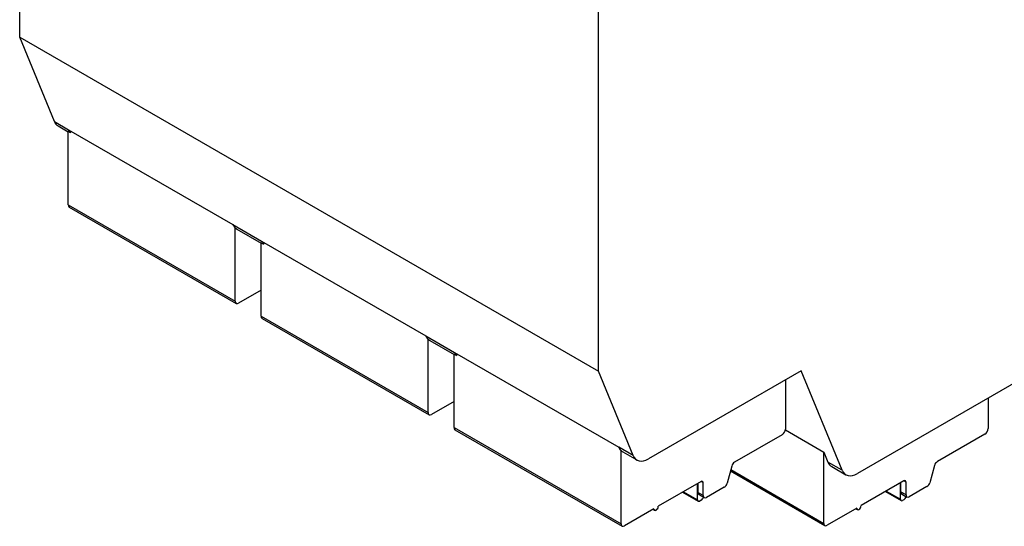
# Model space of a CAD drawing. Header units: millimetres. Extents: x 10 to 410, y 10 to 314.
# Tile 8 of 13: x 285 to 348, y 159 to 192. Entities that reach past the tile are written whole.
import ezdxf

# ---------------------------------------------------------------- set-up
doc = ezdxf.new("R2010")
doc.units = ezdxf.units.MM
doc.header["$LTSCALE"] = 1.5

msp = doc.modelspace()

# ---------------------------------------------------------------- linework, layer by layer
for p, q in [((284.771, 190.752), (284.771, 239.091)), ((322.106, 169.199), (322.106, 217.538)), ((284.771, 190.752), (322.106, 169.199)), ((287.007, 185.316), (284.771, 190.752)), ((287.007, 185.316), (287.926, 184.786)), ((287.247, 185.028), (287.904, 184.649)), ((287.904, 179.937), (287.904, 184.67)), ((288.059, 184.58), (287.904, 184.67)), ((287.926, 184.786), (298.533, 178.663)), ((288.059, 184.58), (288.059, 184.709)), ((287.904, 179.937), (298.68, 173.716)), ((287.966, 179.799), (298.742, 173.578)), ((298.533, 178.663), (300.371, 177.601)), ((298.666, 178.457), (298.68, 178.449)), ((298.68, 173.716), (298.68, 178.449)), ((298.787, 178.366), (300.349, 177.465)), ((300.349, 172.752), (300.349, 177.486)), ((300.349, 177.486), (300.504, 177.396)), ((300.371, 177.601), (310.978, 171.478)), ((300.504, 177.525), (300.504, 177.396)), ((300.349, 174.434), (298.892, 173.593)), ((300.349, 172.752), (311.125, 166.531)), ((300.411, 172.615), (311.187, 166.394)), ((355.765, 172.38), (338.816, 162.596)), ((310.978, 171.478), (312.816, 170.417)), ((311.125, 171.265), (311.111, 171.273)), ((311.125, 166.531), (311.125, 171.265)), ((311.232, 171.181), (312.794, 170.28)), ((312.794, 165.568), (312.794, 170.301)), ((312.794, 170.301), (312.949, 170.211)), ((312.816, 170.417), (323.423, 164.294)), ((312.949, 170.34), (312.949, 170.211)), ((324.342, 163.763), (322.106, 169.199)), ((335.188, 169.238), (325.332, 163.549)), ((337.826, 162.811), (335.188, 169.238)), ((334.177, 168.654), (334.177, 165.47)), ((312.794, 167.25), (311.337, 166.409)), ((347.258, 167.469), (347.258, 165.509)), ((312.794, 165.568), (323.57, 159.347)), ((312.856, 165.43), (323.632, 159.209)), ((334.173, 165.42), (336.651, 163.989)), ((333.964, 165.102), (330.9, 163.333)), ((347.046, 165.142), (343.981, 163.373)), ((324.342, 163.763), (323.423, 164.294)), ((323.556, 164.088), (323.57, 164.08)), ((323.57, 159.347), (323.57, 164.08)), ((323.677, 163.997), (324.583, 163.475)), ((336.651, 163.989), (336.921, 163.333)), ((336.651, 159.386), (336.651, 163.989)), ((337.826, 162.811), (336.921, 163.333)), ((330.708, 163.081), (330.416, 161.97)), ((330.624, 162.764), (336.714, 159.249)), ((330.648, 162.852), (336.651, 159.386)), ((337.161, 163.044), (338.066, 162.522)), ((343.789, 163.12), (343.497, 162.01)), ((328.732, 162.082), (325.974, 160.49)), ((328.873, 162), (328.732, 162.082)), ((328.873, 161.183), (328.873, 162)), ((341.813, 162.121), (339.056, 160.529)), ((341.591, 160.947), (341.591, 161.993)), ((341.608, 162.003), (341.608, 161.423)), ((341.955, 162.04), (341.813, 162.121)), ((341.955, 161.223), (341.955, 162.04)), ((327.545, 161.397), (328.551, 160.816)), ((327.604, 161.43), (328.509, 160.908)), ((328.509, 160.908), (328.509, 161.953)), ((328.527, 161.963), (328.527, 161.383)), ((328.873, 161.183), (328.527, 161.383)), ((330.223, 161.718), (329.085, 161.061)), ((340.627, 161.436), (341.632, 160.856)), ((340.685, 161.47), (341.591, 160.947)), ((341.955, 161.223), (341.608, 161.423)), ((343.305, 161.758), (342.167, 161.101)), ((328.589, 161.246), (328.935, 161.046)), ((328.732, 160.873), (328.651, 160.826)), ((341.67, 161.286), (342.017, 161.086)), ((341.813, 160.913), (341.732, 160.866)), ((325.691, 160.326), (323.782, 159.224)), ((325.633, 160.293), (325.733, 160.235)), ((338.773, 160.366), (336.864, 159.264)), ((338.714, 160.332), (338.814, 160.274))]:
    msp.add_line(p, q)
at = {"flags": 128}
for points in [[(298.68, 178.449), (298.759, 178.383), (298.787, 178.366)], [(311.125, 171.265), (311.204, 171.199), (311.232, 171.181)], [(323.57, 164.08), (323.649, 164.015), (323.677, 163.997)], [(324.342, 163.763), (324.41, 163.636), (324.5, 163.535), (324.607, 163.461), (324.732, 163.417), (324.87, 163.404), (325.018, 163.422), (325.173, 163.471), (325.332, 163.549)], [(337.826, 162.811), (337.894, 162.683), (337.983, 162.582), (338.091, 162.508), (338.215, 162.465), (338.353, 162.452), (338.502, 162.469), (338.657, 162.518), (338.816, 162.596)]]:
    msp.add_lwpolyline(points, dxfattribs=at)
for centre, radius, start, end in [((287.543, 185.519), 0.573, 200.66712, 238.9096), ((288.511, 185.018), 0.629, 201.66657, 224.10881), ((288.046, 179.918), 0.144, 172.74417, 235.94365), ((299.117, 178.895), 0.629, 201.66657, 224.10881), ((300.956, 177.833), 0.629, 201.66657, 224.10881), ((298.809, 173.695), 0.131, 170.78596, 309.20329), ((300.491, 172.734), 0.144, 172.74417, 235.94365), ((311.562, 171.71), 0.629, 201.66657, 224.10881), ((313.401, 170.649), 0.629, 201.66657, 224.10881), ((311.254, 166.51), 0.131, 170.78596, 309.20329), ((312.936, 165.55), 0.144, 172.74417, 235.94365), ((333.716, 165.491), 0.461, 302.60548, 357.39452), ((346.798, 165.53), 0.461, 302.60548, 357.39452), ((324.007, 164.526), 0.629, 201.66657, 224.10881), ((331.152, 162.942), 0.466, 122.79064, 162.62052), ((337.457, 163.535), 0.573, 200.618, 238.90406), ((344.234, 162.981), 0.466, 122.79064, 162.62052), ((328.787, 162.014), 0.0873, 350.78596, 129.20329), ((341.869, 162.054), 0.0873, 350.78596, 129.20329), ((343.053, 162.149), 0.466, 302.79064, 342.62052), ((328.67, 161.365), 0.144, 172.74417, 235.94365), ((329.971, 162.109), 0.466, 302.79064, 342.62052), ((341.751, 161.405), 0.144, 172.74417, 235.94365), ((328.595, 160.894), 0.0873, 170.78596, 309.20329), ((328.526, 161.195), 0.382, 302.5156, 341.37937), ((329.003, 161.162), 0.131, 170.78596, 309.20329), ((341.677, 160.933), 0.0873, 170.78596, 309.20329), ((341.608, 161.235), 0.382, 302.5156, 341.37937), ((342.084, 161.202), 0.131, 170.78596, 309.20329), ((325.778, 160.312), 0.0873, 170.78596, 309.20329), ((325.667, 160.504), 0.307, 302.60548, 357.39452), ((338.859, 160.352), 0.0873, 170.78596, 309.20329), ((338.749, 160.543), 0.307, 302.60548, 357.39452), ((323.699, 159.326), 0.131, 170.78596, 309.20329), ((336.781, 159.365), 0.131, 170.78596, 309.20329)]:
    msp.add_arc(centre, radius, start, end)

doc.saveas('drawing.dxf')
